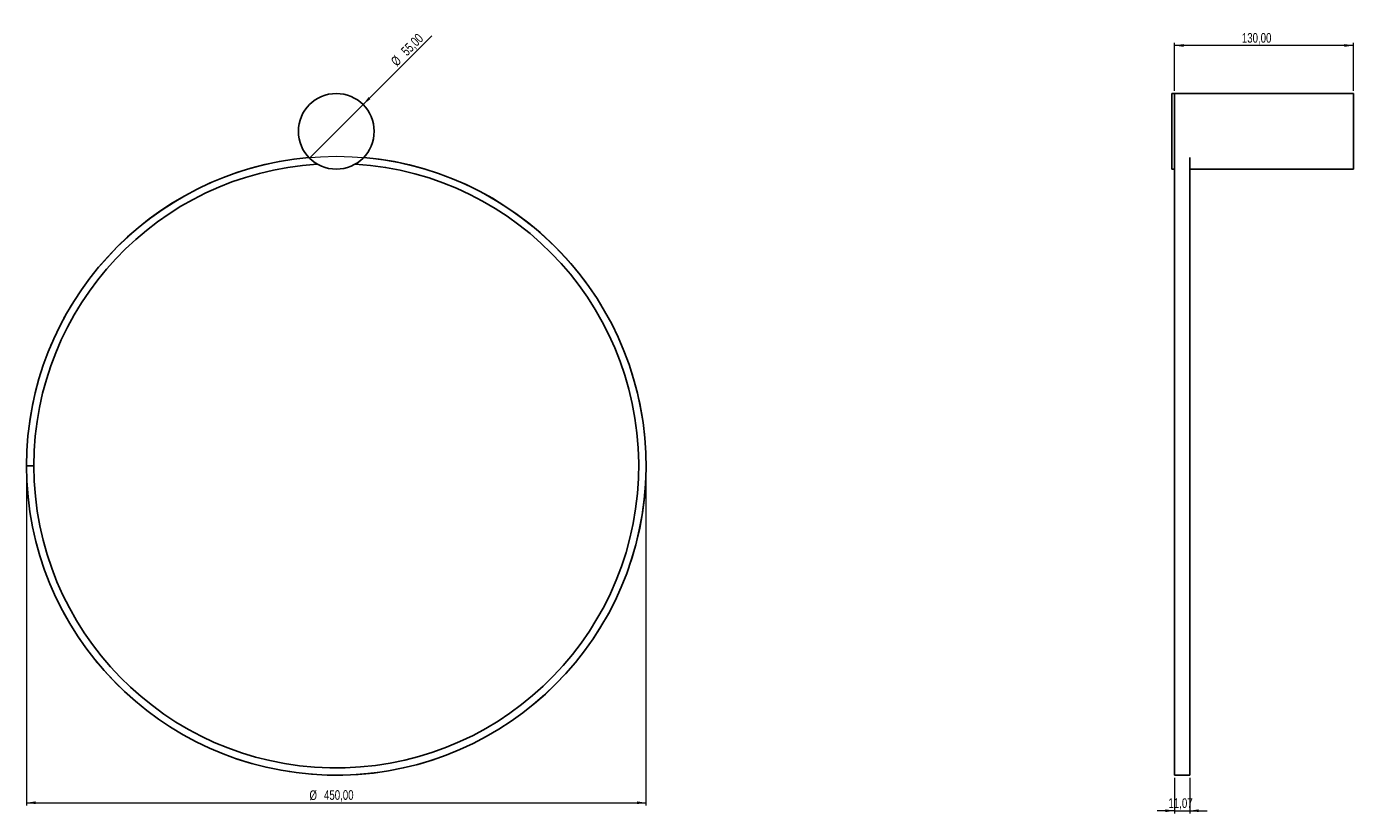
# Model space of a CAD drawing. Header units: millimetres. Extents: x 496 to 978, y 326 to 612.
import ezdxf

# ---------------------------------------------------------------- set-up
doc = ezdxf.new("R2010")
doc.units = ezdxf.units.MM
doc.styles.add('SLDTEXTSTYLE0', font='TXT', dxfattribs={"width": 0.75})
doc.dimstyles.new('SLDDIMSTYLE0', dxfattribs={"dimtxt": 3.5, "dimasz": 3.302, "dimexe": 0, "dimexo": 0.0625, "dimgap": 0.875, "dimtad": 1, "dimlfac": 2, "dimrnd": 1e-09, "dimzin": 12, "dimdsep": 46, "dimtxsty": 'SLDTEXTSTYLE0', "dimsah": 1, "dimcen": 0.09, "dimadec": 0, "dimazin": 3, "dimtfac": 1, "dimtofl": 0, "dimtmove": 0, "dimatfit": 3, "dimfxl": 0, "dimfrac": 2, "dimtolj": 1, "dimtzin": 12, "dimarcsym": 0})
doc.dimstyles.new('SLDDIMSTYLE1', dxfattribs={"dimtxt": 3.5, "dimasz": 3.302, "dimexe": 0, "dimexo": 0.0625, "dimgap": 0.875, "dimtad": 1, "dimlfac": 2, "dimrnd": 1e-09, "dimzin": 12, "dimdsep": 46, "dimtxsty": 'SLDTEXTSTYLE0', "dimblk1": 'NONE', "dimsah": 1, "dimcen": 0, "dimadec": 0, "dimazin": 3, "dimtfac": 1, "dimtmove": 0, "dimatfit": 3, "dimldrblk": 'NONE', "dimfxl": 0, "dimfrac": 2, "dimtolj": 1, "dimtzin": 12, "dimarcsym": 0})
doc.dimstyles.new('SLDDIMSTYLE2', dxfattribs={"dimtxt": 3.5, "dimasz": 3.302, "dimexe": 0, "dimexo": 0.0625, "dimgap": 0.875, "dimtad": 1, "dimlfac": 2, "dimrnd": 1e-09, "dimzin": 12, "dimdsep": 46, "dimtxsty": 'SLDTEXTSTYLE0', "dimsah": 1, "dimcen": 0.09, "dimadec": 0, "dimazin": 3, "dimtfac": 1, "dimtmove": 0, "dimatfit": 0, "dimfxl": 0, "dimfrac": 2, "dimtolj": 1, "dimtzin": 12, "dimarcsym": 0})

# ---------------------------------------------------------------- blocks, each defined once
blk = doc.blocks.new('_D')
at = {"color": 7, "linetype": 'Continuous', "lineweight": 0}
for p, q in [((495.72, 451.02), (495.72, 328.54)), ((720.68, 451.02), (720.68, 328.54)), ((495.72, 329.54), (720.68, 329.54))]:
    blk.add_line(p, q, dxfattribs=at)
at = {"color": 7, "linetype": 'Continuous', "lineweight": 18}
for points in [[(495.72, 329.54), (499.02, 329.03), (499.02, 330.05)], [(720.68, 329.54), (717.38, 330.05), (717.38, 329.03)]]:
    blk.add_solid(points, dxfattribs=at)
at = {"color": 7, "linetype": 'Continuous', "lineweight": 18, "char_height": 3.5, "attachment_point": 1, "style": 'SLDTEXTSTYLE0'}
for s, insert in [('%%c', (598.46, 334.05)), ('450,00', (603.74, 334.11))]:
    blk.add_mtext(s, dxfattribs=dict(at, insert=insert))
blk = doc.blocks.new('_D_1')
at = {"color": 7, "linetype": 'Continuous', "lineweight": 0}
for q in [(642.86, 608.23), (598.48, 563.85)]:
    blk.add_line((617.92, 583.3), q, dxfattribs=at)
at = {"color": 7, "linetype": 'Continuous', "lineweight": 18}
blk.add_solid([(617.92, 583.3), (620.61, 585.27), (619.9, 585.99)], dxfattribs=at)
at = {"color": 7, "linetype": 'Continuous', "lineweight": 18, "char_height": 3.5, "attachment_point": 1, "rotation": 45, "style": 'SLDTEXTSTYLE0'}
for s, insert in [('55,00', (631.41, 603.23)), ('%%c', (627.71, 599.46))]:
    blk.add_mtext(s, dxfattribs=dict(at, insert=insert))
blk = doc.blocks.new('_None')
blk = doc.blocks.new('_D_2')
at = {"color": 7, "linetype": 'Continuous', "lineweight": 0}
for p, q in [((912.65, 588.32), (912.65, 605.78)), ((977.65, 604.78), (912.65, 604.78)), ((977.65, 588.32), (977.65, 605.78))]:
    blk.add_line(p, q, dxfattribs=at)
at = {"color": 7, "linetype": 'Continuous', "lineweight": 18}
for points in [[(912.65, 604.78), (915.95, 604.27), (915.95, 605.29)], [(977.65, 604.78), (974.35, 605.29), (974.35, 604.27)]]:
    blk.add_solid(points, dxfattribs=at)
at = {"color": 7, "linetype": 'Continuous', "lineweight": 18, "insert": (937.11, 609.29), "char_height": 3.5, "attachment_point": 1, "style": 'SLDTEXTSTYLE0'}
blk.add_mtext('130,00', dxfattribs=at)
blk = doc.blocks.new('_D_3')
at = {"color": 7, "linetype": 'Continuous', "lineweight": 0}
for p, q in [((912.65, 338.54), (912.65, 325.65)), ((918.18, 338.54), (918.18, 325.65)), ((912.65, 326.65), (906.3, 326.65)), ((912.65, 326.65), (918.18, 326.65)), ((918.18, 326.65), (924.53, 326.65))]:
    blk.add_line(p, q, dxfattribs=at)
at = {"color": 7, "linetype": 'Continuous', "lineweight": 18}
for points in [[(912.65, 326.65), (909.35, 327.15), (909.35, 326.14)], [(918.18, 326.65), (921.48, 326.14), (921.48, 327.15)]]:
    blk.add_solid(points, dxfattribs=at)
at = {"color": 7, "linetype": 'Continuous', "lineweight": 18, "insert": (910.46, 331.16), "char_height": 3.5, "attachment_point": 1, "style": 'SLDTEXTSTYLE0'}
blk.add_mtext('11,07', dxfattribs=at)

msp = doc.modelspace()

# ---------------------------------------------------------------- linework, layer by layer
at = {"color": 7, "linetype": 'Continuous', "lineweight": 25}
for p, q in [((912.6481, 587.323), (911.6481, 587.323)), ((911.6481, 575.1187), (911.6481, 587.323)), ((977.6481, 587.323), (912.6481, 587.323)), ((912.6481, 575.1187), (912.6481, 587.323)), ((912.6481, 573.573), (912.6481, 587.323)), ((977.6481, 573.573), (977.6481, 587.323)), ((911.6481, 559.823), (911.6481, 575.1187)), ((912.6481, 564.0992), (912.6481, 575.1187)), ((912.6481, 564.0992), (912.6481, 573.573)), ((977.6481, 559.823), (977.6481, 573.573)), ((912.6481, 339.5414), (912.6481, 564.0992)), ((918.1809, 339.5414), (918.1809, 564.0992)), ((911.6481, 559.823), (912.6481, 559.823)), ((918.1809, 559.823), (977.6481, 559.823)), ((495.6977, 452.0414), (498.3535, 452.0414)), ((912.6481, 339.5414), (918.1809, 339.5414))]:
    msp.add_line(p, q, dxfattribs=at)
msp.add_circle((608.1977, 573.573), 13.75, dxfattribs=at)
at = {"color": 7, "linetype": 'Continuous', "lineweight": 18}
msp.add_circle((608.2017, 452.022), 112.4801, dxfattribs=at)
at = {"color": 7, "linetype": 'Continuous', "lineweight": 25}
for radius, start, end in [(112.5, 180, 84.918004), (112.5, 95.081996, 180), (109.8443, 180, 86.407372), (109.8443, 93.592628, 180)]:
    msp.add_arc((608.1977, 452.0414), radius, start, end, dxfattribs=at)

# ---------------------------------------------------------------- dimensions: what is measured, and where the dimension line sits
at = {"color": 7, "linetype": 'Continuous', "lineweight": 18}
dim = msp.add_diameter_dim_2p(p1=(598.475, 563.8503), p2=(617.9204, 583.2957), dimstyle='SLDDIMSTYLE1', dxfattribs=at)
dim.commit()
dim.dimension.update_dxf_attribs({"geometry": '_D_1', "text_midpoint": (636.9453, 602.3206), "dimtype": 163})
for base, p1, p2, dimstyle, picture, middle in [((912.6481, 604.7816), (977.6481, 587.323), (912.6481, 587.323), 'SLDDIMSTYLE0', '_D_2', (944.2193, 604.7816)), ((918.1809, 326.6454), (912.6481, 339.5414), (918.1809, 339.5414), 'SLDDIMSTYLE2', '_D_3', (916.2775, 326.6454))]:
    dim = msp.add_linear_dim(base=base, p1=p1, p2=p2, dimstyle=dimstyle, dxfattribs=at)
    dim.commit()
    dim.dimension.update_dxf_attribs({"geometry": picture, "text_midpoint": middle, "dimtype": 160})
dim = msp.add_linear_dim(base=(720.6818, 329.5414), p1=(495.7216, 452.022), p2=(720.6818, 452.022), text='%%c<>', dimstyle='SLDDIMSTYLE0', dxfattribs=at)
dim.commit()
dim.dimension.update_dxf_attribs({"geometry": '_D', "text_midpoint": (608.2145, 329.5414), "dimtype": 160})

doc.saveas('drawing.dxf')
